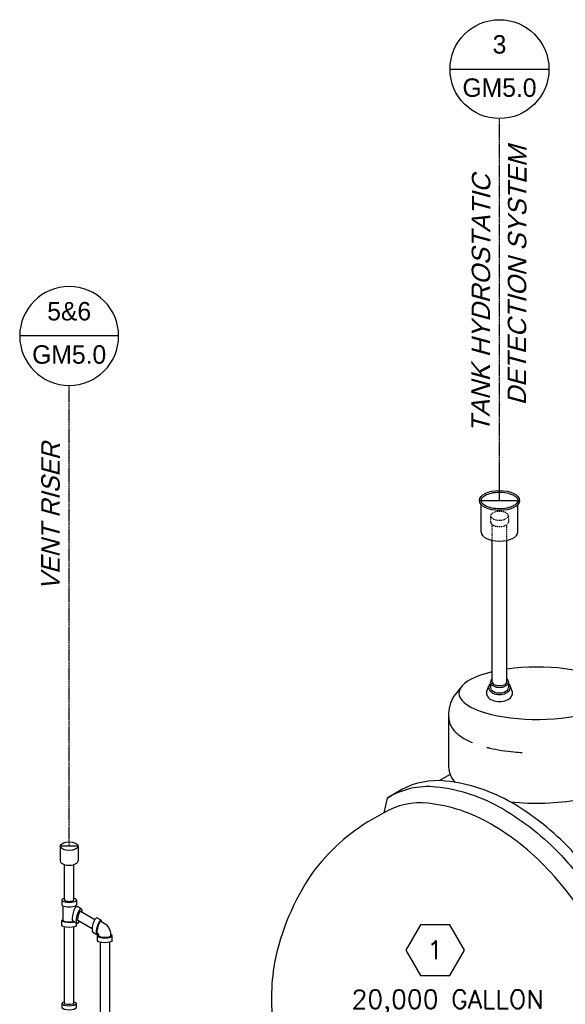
# Model space of a CAD drawing. Extents: x -15981 to -11679, y 2285 to 5601.
# Tile 2 of 103: x -15040 to -14774, y 3158 to 3638. Entities that reach past the tile are written whole.
import ezdxf
from ezdxf.enums import TextEntityAlignment as Align

# ---------------------------------------------------------------- set-up
doc = ezdxf.new("R2010")
doc.units = 0
doc.header["$MEASUREMENT"] = 0
doc.linetypes.add('CENTER1', pattern=[0.6625, 0.5, -0.075, 0.0125, -0.075])
doc.linetypes.add('HIDDEN5', pattern=[0.05, 0.025, -0.025])
doc.layers.get('0').update_dxf_attribs({"linetype": 'CONTINUOUS'})
doc.layers.get('DEFPOINTS').update_dxf_attribs({"linetype": 'CONTINUOUS'})
for name, color, linetype in [('2946GM2$0$SHEET_NOTES', 3, 'CONTINUOUS'), ('CENTERLINE', 3, 'CENTER1'), ('PIPING-VENT-ISO', 3, 'CONTINUOUS'), ('RISERS', 3, 'CONTINUOUS'), ('SUMP', 3, 'CONTINUOUS'), ('TAG', 3, 'CONTINUOUS'), ('TANK', 2, 'CONTINUOUS'), ('TEXT', 3, 'CONTINUOUS')]:
    doc.layers.add(name, color=color, linetype=linetype)
doc.styles.add('ISO1', font='SIMPFRAC.shx', dxfattribs={"width": 0.85, "oblique": 15})
doc.styles.add('SIMPFRAC', font='simpfrac')
doc.styles.add('SIMPLEX', font='simplex')

# ---------------------------------------------------------------- blocks, each defined once
blk = doc.blocks.new('KEY-DETAIL')
blk.add_line((-0.1911, 0), (0.1911, 0))
blk.add_circle((0, 0), 0.1911)
at = {"style": 'SIMPFRAC'}
for tag, p in [('DETAIL', (0, 0.1314)), ('SHEET', (0, -0.0358))]:
    blk.add_attdef(tag, text='', height=0.0781, dxfattribs=at).set_placement(p, align=Align.TOP_CENTER)
blk = doc.blocks.new('HEX')
at = {"color": 3}
blk.add_lwpolyline([(-0.0577, 0.1), (-0.1155, 0), (-0.0577, -0.1), (0.0577, -0.1), (0.1155, 0), (0.0577, 0.1)], close=True, dxfattribs=at)
at = {"color": 3, "style": 'SIMPLEX'}
blk.add_attdef('D#', text='', height=0.08, dxfattribs=at).set_placement((0, 0), align=Align.MIDDLE)

msp = doc.modelspace()

# ---------------------------------------------------------------- linework, layer by layer
at = {"layer": 'CENTERLINE', "color": 3, "linetype": 'CENTER1'}
for p, q in [((-14806.04, 3403.5, 0), (-14806.04, 3589.89, 0)), ((-15015.95, 3234.81, 0), (-15015.95, 3459.65, 0))]:
    msp.add_line(p, q, dxfattribs=at)
at = {"layer": 'DEFPOINTS'}
for p, q in [((-14806.04, 3403.5, 0), (-14806.04, 3417.26, 0)), ((-14815.83, 3403.5, 0), (-14796.24, 3403.5, 0)), ((-15011.64, 3234.81, 0), (-15020.27, 3234.81, 0))]:
    msp.add_line(p, q, dxfattribs=at)
at = {"layer": 'PIPING-VENT-ISO'}
for p, q in [((-15020.27, 3234.81, 0), (-15020.27, 3227.62, 0)), ((-15011.64, 3234.81, 0), (-15011.64, 3227.62, 0)), ((-15018.2, 3208.53, 0), (-15018.2, 3225.77, 0)), ((-15013.7, 3208.53, 0), (-15013.7, 3225.77, 0)), ((-15019.51, 3208.53, 0), (-15019.51, 3206.21, 0)), ((-15018.93, 3198.52, 0), (-15018.93, 3205.63, 0)), ((-15012.97, 3205.53, 0), (-15012.97, 3205.62, 0)), ((-15012.39, 3208.53, 0), (-15012.39, 3206.21, 0)), ((-15010.09, 3204.25, 0), (-15012.1, 3205.41, 0)), ((-15003.47, 3198.92, 0), (-15010.41, 3202.92, 0)), ((-15019.51, 3196.2, 0), (-15019.51, 3198.52, 0)), ((-15014.14, 3198.36, 0), (-15012.14, 3197.2, 0)), ((-15012.39, 3196.2, 0), (-15012.39, 3197.36, 0)), ((-15004.79, 3194.48, 0), (-15011.75, 3198.5, 0)), ((-15000.38, 3198.69, 0), (-15002.39, 3199.85, 0)), ((-14998.83, 3197.08, 0), (-15000.51, 3198.06, 0)), ((-15018.2, 3158.11, 0), (-15018.2, 3195.36, 0)), ((-15013.7, 3158.08, 0), (-15013.7, 3195.36, 0)), ((-15004.43, 3192.8, 0), (-15002.42, 3191.65, 0)), ((-15001.79, 3191.96, 0), (-15002.22, 3192.21, 0)), ((-15002.12, 3188.76, 0), (-15002.12, 3191.08, 0)), ((-15001.54, 3191.08, 0), (-15001.54, 3191.53, 0)), ((-14995.58, 3191.08, 0), (-14995.58, 3191.45, 0)), ((-14995, 3188.76, 0), (-14995, 3191.08, 0)), ((-15000.81, 3187.92, 0), (-15000.81, 3148.04, 0)), ((-14996.31, 3187.92, 0), (-14996.31, 3148.04, 0))]:
    msp.add_line(p, q, dxfattribs=at)
at = {"layer": 'PIPING-VENT-ISO', "elevation": 0}
for points in [[(-15018.2, 3158.69), (-15019.05, 3158.55), (-15019.55, 3158.03), (-15018.43, 3157.24), (-15015.96, 3156.94), (-15013.48, 3157.24), (-15012.36, 3158.03), (-15012.86, 3158.55), (-15013.71, 3158.69)], [(-15019.55, 3158.03), (-15019.55, 3155.98), (-15018.43, 3155.19), (-15015.96, 3154.89), (-15013.48, 3155.19), (-15012.36, 3155.98), (-15012.36, 3158.03)]]:
    msp.add_lwpolyline(points, dxfattribs=at)
at = {"layer": 'PIPING-VENT-ISO'}
for centre, radius, start, end in [((-15012.47, 3205.53, 0), 0.5, 180, 240), ((-15002.08, 3191.45, 0), 6.5, 360, 60), ((-15002.04, 3191.53, 0), 0.5, 360, 60)]:
    msp.add_arc(centre, radius, start, end, dxfattribs=at)
msp.add_ellipse((-15015.95, 3234.81, 0), major_axis=(-4.32, 0), ratio=0.5, dxfattribs=at)
for centre, major_axis, ratio, start_param, end_param in [((-15015.95, 3227.62, 0), (-4.32, 0), 0.5, 0, 3.141593), ((-15015.95, 3208.53, 0), (-3.56, 0), 0.304772, 5.396217, 10.311746), ((-15015.95, 3206.21, 0), (-3.56, 0), 0.304772, 0, 3.141593), ((-15015.95, 3208.53, 0), (-2.25, 0), 0.296463, 0, 3.141593), ((-15013.08, 3201.87, 0), (0.98, 3.54), 0.293513, 0, 3.067622), ((-15011.08, 3200.71, 0), (0.98, 3.54), 0.293513, 5.31823, 10.238418), ((-15011.08, 3200.71, 0), (0.62, 2.24), 0.210995, 6.17431, 9.424778), ((-15015.95, 3198.52, 0), (-2.98, 0), 0.239036, 0, 2.458813), ((-15003.37, 3196.31, 0), (0.98, 3.54), 0.293513, 0, 3.067622), ((-15001.36, 3195.15, 0), (0.98, 3.54), 0.293513, 5.602742, 9.928149), ((-15001.37, 3195.13, 0), (0.82, 2.94), 0.228088, 6.223709, 9.366315), ((-14998.56, 3191.08, 0), (-3.56, 0), 0.304772, 5.714271, 10.004714), ((-14998.56, 3191.08, 0), (2.98, 0), 0.239036, 3.141593, 6.283185), ((-15015.96, 3158.09, 0), (2.25, 0), 0.197461, 3.162383, 6.262394)]:
    msp.add_ellipse(centre, major_axis=major_axis, ratio=ratio, start_param=start_param, end_param=end_param, dxfattribs=at)
at = {"layer": 'PIPING-VENT-ISO', "extrusion": (0, 0, -1)}
for centre, start_param, end_param in [((-15015.95, 3198.52, 0), 3.835662, 6.861258), ((-15015.95, 3196.2, 0), 3.141593, 6.283185), ((-14998.56, 3188.76, 0), 3.141593, 6.283185)]:
    msp.add_ellipse(centre, major_axis=(-3.56, 0), ratio=0.304772, start_param=start_param, end_param=end_param, dxfattribs=at)
at = {"layer": 'RISERS', "linetype": 'Continuous'}
for p, q in [((-14815.01, 3388.05, 0), (-14815.01, 3401.55, 0)), ((-14797.06, 3388.05, 0), (-14797.06, 3401.55, 0)), ((-14809.64, 3314.98, 0), (-14809.64, 3384, 0)), ((-14802.44, 3315, 0), (-14802.44, 3384, 0)), ((-14812.34, 3309.98, 0), (-14811.2, 3313.09, 0)), ((-14810.48, 3314.98, 0), (-14810.48, 3312.29, 0)), ((-14801.59, 3314.98, 0), (-14801.59, 3312.3, 0)), ((-14799.74, 3309.98, 0), (-14800.87, 3313.09, 0))]:
    msp.add_line(p, q, dxfattribs=at)
at = {"layer": 'RISERS', "color": 7, "linetype": 'HIDDEN5'}
for p, q in [((-14810.37, 3396.01, 0), (-14810.36, 3392.93, 0)), ((-14801.73, 3396.03, 0), (-14801.72, 3392.95, 0)), ((-14809.64, 3384.05, 0), (-14809.64, 3391.81, 0)), ((-14802.44, 3384, 0), (-14802.44, 3391.78, 0))]:
    msp.add_line(p, q, dxfattribs=at)
at = {"layer": 'RISERS', "color": 7, "linetype": 'HIDDEN5', "elevation": 0}
msp.add_lwpolyline([(-14806.05, 3398.18, 0.05), (-14807.8, 3398.01, 0.06), (-14809.11, 3397.54, 0.1), (-14810.1, 3396.75, 0.17), (-14810.37, 3396.01, 0.17), (-14810.09, 3395.29, 0.1), (-14809.1, 3394.5, 0.06), (-14807.79, 3394.04, 0.05), (-14806.04, 3393.86, 0.05), (-14804.29, 3394.05, 0.06), (-14802.98, 3394.52, 0.1), (-14801.99, 3395.31, 0.17), (-14801.73, 3396.03, 0.17), (-14802, 3396.77, 0.1), (-14802.99, 3397.56, 0.06), (-14804.3, 3398.02, 0.05)], format="xyb", close=True, dxfattribs=at)
msp.add_lwpolyline([(-14810.36, 3392.93, 0.17), (-14810.09, 3392.21, 0.1), (-14809.09, 3391.41, 0.06), (-14807.78, 3390.96, 0.05), (-14806.03, 3390.78, 0.05), (-14804.29, 3390.97, 0.06), (-14802.97, 3391.42, 0.1), (-14801.99, 3392.23, 0.17), (-14801.72, 3392.95, 0.17)], format="xyb", dxfattribs=at)
at = {"layer": 'RISERS'}
msp.add_ellipse((-14806.04, 3403.5, 0), major_axis=(-9.79, 0), ratio=0.499687, dxfattribs=at)
msp.add_ellipse((-14806.04, 3388.05, 0), major_axis=(8.98, 0), ratio=0.485856, start_param=3.141593, end_param=6.283185, dxfattribs=at)
at = {"layer": 'RISERS', "linetype": 'Continuous'}
for centre, major_axis, ratio, start_param, end_param in [((-14806.04, 3314.98, 0), (-4.45, 0), 0.60524, 5.655829, 10.052134), ((-14806.04, 3312.3, 0), (-4.45, 0), 0.60524, 6.283185, 9.424778), ((-14806.04, 3314.98, 0), (-3.6, 0), 0.49764, 0, 3.141593), ((-14806.04, 3309.44, 0), (6.36, 0), 0.643466, 3.008833, 6.415247)]:
    msp.add_ellipse(centre, major_axis=major_axis, ratio=ratio, start_param=start_param, end_param=end_param, dxfattribs=at)
at = {"layer": 'RISERS'}
msp.add_open_spline([(-14815.01, 3403.5, 0), (-14815.01, 3403.26, 0), (-14814.96, 3403.03, 0), (-14814.74, 3402.53, 0), (-14814.57, 3402.26, 0), (-14814.08, 3401.73, 0), (-14813.76, 3401.47, 0), (-14812.66, 3400.75, 0), (-14811.71, 3400.33, 0), (-14809.53, 3399.72, 0), (-14808.3, 3399.52, 0), (-14805.78, 3399.38, 0), (-14804.49, 3399.44, 0), (-14802.07, 3399.82, 0), (-14800.95, 3400.13, 0), (-14799.29, 3400.83, 0), (-14798.69, 3401.19, 0), (-14797.84, 3401.87, 0), (-14797.55, 3402.19, 0), (-14797.18, 3402.8, 0), (-14797.09, 3403.09, 0), (-14797.04, 3403.66, 0), (-14797.09, 3403.94, 0), (-14797.36, 3404.53, 0), (-14797.58, 3404.85, 0), (-14798.23, 3405.48, 0), (-14798.66, 3405.79, 0), (-14799.68, 3406.35, 0), (-14800.28, 3406.61, 0), (-14801.99, 3407.16, 0), (-14803.18, 3407.4, 0), (-14805.67, 3407.62, 0), (-14806.97, 3407.6, 0), (-14809.42, 3407.31, 0), (-14810.59, 3407.04, 0), (-14812.38, 3406.37, 0), (-14813.06, 3406.02, 0), (-14814.04, 3405.32, 0), (-14814.37, 3404.99, 0), (-14814.83, 3404.34, 0), (-14814.95, 3404.03, 0), (-14815.01, 3403.66, 0), (-14815.01, 3403.58, 0), (-14815.01, 3403.5, 0)], degree=3, knots=[0, 0, 0, 0, 0.217112, 0.217112, 0.434225, 0.434225, 0.651337, 0.651337, 1.057335, 1.057335, 1.463333, 1.463333, 1.869331, 1.869331, 2.275329, 2.275329, 2.587137, 2.587137, 2.845189, 2.845189, 3.103241, 3.103241, 3.361294, 3.361294, 3.619346, 3.619346, 3.877398, 3.877398, 4.13545, 4.13545, 4.540089, 4.540089, 4.944729, 4.944729, 5.349368, 5.349368, 5.675074, 5.675074, 5.942396, 5.942396, 6.209717, 6.209717, 6.283185, 6.283185, 6.283185, 6.283185], dxfattribs=at)
at = {"layer": 'RISERS', "linetype": 'Continuous'}
msp.add_open_spline([(-14810.48, 3314.25, 0), (-14810.77, 3313.95, 0), (-14811, 3313.61, 0), (-14811.27, 3312.94, 0), (-14811.33, 3312.62, 0), (-14811.33, 3312.3, 0), (-14811.33, 3312.01, 0), (-14811.28, 3311.71, 0), (-14811.07, 3311.16, 0), (-14810.93, 3310.9, 0), (-14810.4, 3310.21, 0), (-14809.93, 3309.84, 0), (-14808.84, 3309.25, 0), (-14808.22, 3309.04, 0), (-14806.53, 3308.71, 0), (-14805.41, 3308.72, 0), (-14803.35, 3309.16, 0), (-14802.42, 3309.58, 0), (-14801.44, 3310.49, 0), (-14801.19, 3310.81, 0), (-14800.84, 3311.52, 0), (-14800.74, 3311.92, 0), (-14800.74, 3312.71, 0), (-14800.84, 3313.1, 0), (-14801.17, 3313.75, 0), (-14801.36, 3314.01, 0), (-14801.59, 3314.25, 0)], degree=3, knots=[5.753765, 5.753765, 5.753765, 5.753765, 6.049788, 6.049788, 6.283185, 6.283185, 6.283185, 6.498982, 6.498982, 6.714779, 6.714779, 7.12787, 7.12787, 7.54096, 7.54096, 8.193187, 8.193187, 8.845413, 8.845413, 9.136468, 9.136468, 9.427523, 9.427523, 9.718577, 9.718577, 9.954222, 9.954222, 9.954222, 9.954222], dxfattribs=at)
at = {"layer": 'SUMP', "elevation": 0}
for points in [[(-14824.81, 3312.39), (-14828.25, 3308.06, 0.151679), (-14830.84, 3298.23), (-14830.84, 3273.37, 0.198449), (-14827.54, 3265.92)], [(-14750.39, 3312.39), (-14746.96, 3308.06, -0.149135), (-14744.36, 3298.4), (-14744.36, 3273.37, -0.25813), (-14750.95, 3263.28, 0.014433), (-14756.84, 3267.82), (-14761.59, 3265.07), (-14767.1, 3257.48, -0.074466), (-14800.62, 3256.32)]]:
    msp.add_lwpolyline(points, format="xyb", dxfattribs=at)
at = {"layer": 'SUMP'}
msp.add_ellipse((-14787.6, 3309.44, 0), major_axis=(-38.24, 0), ratio=0.334294, start_param=5.326502, end_param=11.393979, dxfattribs=at)
at = {"layer": 'SUMP', "color": 7}
for points, knots in [([(-14830.84, 3298.01, 0), (-14830.84, 3297.05, 0), (-14830.69, 3296.1, 0), (-14830.14, 3294.32, 0), (-14829.74, 3293.49, 0), (-14828.79, 3291.98, 0), (-14828.24, 3291.29, 0), (-14827.03, 3290.02, 0), (-14826.37, 3289.44, 0), (-14824.96, 3288.36, 0), (-14824.2, 3287.86, 0), (-14822.6, 3286.92, 0), (-14821.76, 3286.48, 0), (-14820.39, 3285.84, 0), (-14819.91, 3285.62, 0), (-14819.41, 3285.41, 0)], [0, 0, 0, 0, 0.1031624, 0.1031624, 0.2063249, 0.2063249, 0.3094873, 0.3094873, 0.4126497, 0.4126497, 0.5158122, 0.5158122, 0.6189746, 0.6189746, 0.6740534, 0.6740534, 0.6740534, 0.6740534]), ([(-14812.17, 3283.03, 0), (-14811.69, 3282.91, 0), (-14811.2, 3282.79, 0), (-14807.09, 3281.82, 0), (-14803.12, 3281.19, 0), (-14797.66, 3280.64, 0), (-14796.32, 3280.54, 0), (-14794.97, 3280.45, 0)], [0.9147167, 0.9147167, 0.9147167, 0.9147167, 0.9589448, 0.9589448, 1.2822486, 1.2822486, 1.3850952, 1.3850952, 1.3850952, 1.3850952])]:
    msp.add_open_spline(points, degree=3, knots=knots, dxfattribs=at)
at = {"layer": 'TANK', "elevation": 0}
msp.add_lwpolyline([(-14830.14, 3269.8), (-14835.38, 3266.78)], dxfattribs=at)
for points in [[(-14721.26, 3108.88, 0.032368), (-14720.7, 3119.36, 0.071312), (-14726.28, 3155.49, 0.019282), (-14731.25, 3169.81, 0.038312), (-14744.32, 3196.89, 0.044515), (-14764.42, 3225.44, 0.013151), (-14771.31, 3233.14, 0.071312), (-14799.92, 3255.91, 0.106395), (-14832.35, 3266.58, 0.149431), (-14853.71, 3262.45), (-14860.88, 3258.23), (-14862.49, 3251.12)], [(-14860.88, 3258.23, -0.16913), (-14837.05, 3263.8, -0.106395), (-14804.62, 3253.13, -0.071312), (-14776.01, 3230.36, -0.016688), (-14767.37, 3220.5, -0.040957), (-14749.02, 3194.11, -0.038238), (-14735.97, 3167.08, -0.019356), (-14730.98, 3152.71, -0.071312), (-14725.4, 3116.58, -0.032151), (-14725.95, 3106.17, -0.032151)], [(-14736.1, 3100.31, 0.050104), (-14734.72, 3115.68, 0.071312), (-14740.04, 3150.07, 0.017305), (-14744.23, 3162.31, 0.040291), (-14757.2, 3189.47, 0.057637), (-14782.9, 3223.91, 0.071312), (-14810.13, 3245.57, 0.106395), (-14840.98, 3255.72, 0.159299), (-14862.49, 3251.12), (-14868.08, 3247.89)], [(-14868.08, 3247.89, 0.103438), (-14897.41, 3221.62, 0.098949), (-14915.8, 3178.01, 0.079731), (-14916.08, 3144.41, 0.06863), (-14907.43, 3115.18, 0.025299), (-14902.27, 3105.15, 0.053014), (-14888.33, 3086.11, 0.040874), (-14875.03, 3073.68), (-14875.03, 3073.68, 0.014246), (-14870.19, 3070.07, 0.0822), (-14838.98, 3055.06, 0.046144), (-14820.64, 3051.48, 0.046144)]]:
    msp.add_lwpolyline(points, format="xyb", dxfattribs=at)

# ---------------------------------------------------------------- block references
at = {"layer": '2946GM2$0$SHEET_NOTES'}
ref = msp.add_blockref('KEY-DETAIL', (-14806.04, 3614.02, 0), dxfattribs=dict(at, xscale=126.2697858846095, yscale=126.2697858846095, zscale=126.2697858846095))
ref.add_attrib('SHEET', 'GM5.0', dxfattribs={"layer": '0', "height": 9, "style": 'SIMPFRAC'}).set_placement((-14806.04, 3609.5, 0), align=Align.TOP_CENTER)
ref.add_attrib('DETAIL', '3', dxfattribs={"layer": '0', "height": 9, "style": 'SIMPFRAC'}).set_placement((-14806.04, 3630.61, 0), align=Align.TOP_CENTER)
at = {"layer": 'TAG'}
ref = msp.add_blockref('KEY-DETAIL', (-15015.95, 3483.79, 0), dxfattribs=dict(at, xscale=-126.2697858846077, yscale=126.2697858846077, zscale=126.2697858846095))
ref.add_attrib('SHEET', 'GM5.0', dxfattribs={"height": 9, "style": 'SIMPFRAC'}).set_placement((-15015.95, 3479.26, 0), align=Align.TOP_CENTER)
ref.add_attrib('DETAIL', '5&6', dxfattribs={"layer": '0', "height": 9, "style": 'SIMPFRAC'}).set_placement((-15015.95, 3500.38, 0), align=Align.TOP_CENTER)
at = {"layer": 'TEXT'}
ref = msp.add_blockref('HEX', (-14837.44, 3184.08, 0), dxfattribs=dict(at, xscale=123.759022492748, yscale=123.759022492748, zscale=123.759022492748))
ref.add_attrib('D#', '1', dxfattribs={"layer": '0', "height": 9, "style": 'SIMPLEX'}).set_placement((-14837.44, 3184.08, 0), align=Align.MIDDLE)

# ---------------------------------------------------------------- texts
at = {"layer": 'TEXT', "style": 'ISO1', "oblique": 15, "text_generation_flag": 6, "width": 1.035276}
for s, p in [('DETECTION SYSTEM', (-14793.12, 3449.93, 0)), ('TANK HYDROSTATIC', (-14810.79, 3436.68, 0))]:
    msp.add_text(s, height=9, rotation=269.8643, dxfattribs=at).set_placement(p)
at = {"layer": 'TEXT', "style": 'ISO1', "oblique": 15}
msp.add_text('VENT RISER', height=9, rotation=89.8643, dxfattribs=at).set_placement((-15020.66, 3359.58, 0))
at = {"layer": 'TEXT', "insert": (-14878.22, 3164.58, 0), "char_height": 9, "width": 134.9173, "attachment_point": 1, "style": 'SIMPLEX'}
msp.add_mtext('20,000 GALLON DOUBLE WALL FIBERGLASS U.G. TANK', dxfattribs=at)

doc.saveas('drawing.dxf')
